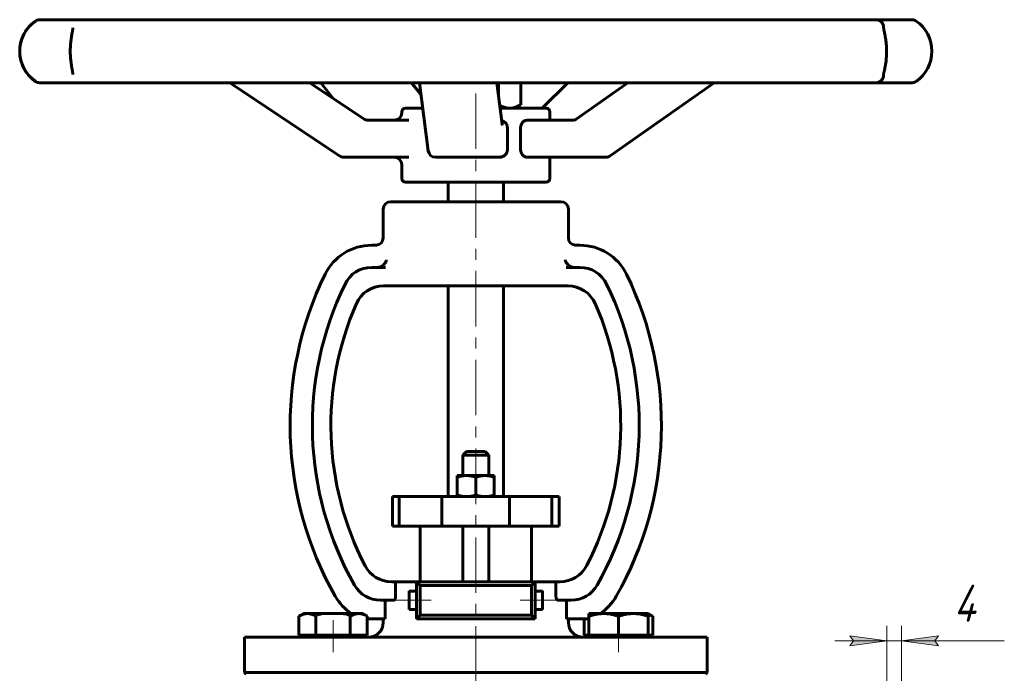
# Model space of a CAD drawing. Header units: millimetres. Extents: x 0 to 594, y 0 to 420.
# Tile 4 of 7: x 101 to 233, y 240 to 328. Entities that reach past the tile are written whole.
import ezdxf

# ---------------------------------------------------------------- set-up
doc = ezdxf.new("R2010")
doc.units = ezdxf.units.MM
for name, pattern in [('K5LT-1', [0]), ('K5LT_AXLED', [12, 7.5, -1.5, 1.5, -1.5]), ('K5LT_BASIC', [0]), ('K5LT_THIN', [0])]:
    doc.linetypes.add(name, pattern=pattern)
doc.layers.add('Системный слой', color=7, linetype='Continuous')
doc.layers.add('Системный слой (1)', color=251, linetype='Continuous', true_color=0x6c6c6c)
doc.styles.add('KDIMTEXTSTYLE', font='txt', dxfattribs={"width": 0.96, "oblique": 15, "height": 5})
doc.styles.add('KTEXTSTYLE', font='txt', dxfattribs={"width": 0.96, "height": 5})
doc.dimstyles.new('KDIMSTYLE (0.50)', dxfattribs={"dimtxt": 5, "dimasz": 1, "dimexe": 2, "dimexo": 0, "dimgap": 1, "dimtad": 1, "dimlfac": 2, "dimtxsty": 'KDIMTEXTSTYLE', "dimsah": 1, "dimcen": 0, "dimdle": 1, "dimadec": 0, "dimazin": 0, "dimtfac": 0.667, "dimtmove": 0, "dimatfit": 3, "dimfxl": 1, "dimtvp": 1, "dimtolj": 1, "dimtzin": 0, "dimarcsym": 0})

# ---------------------------------------------------------------- blocks, each defined once
blk = doc.blocks.new('U0')
at = {"layer": 'Системный слой (1)', "color": 143, "linetype": 'K5LT_BASIC', "lineweight": 60, "true_color": 0x33acca}
for p, q in [((154.94, 316.32), (152.6, 316.32)), ((171.6, 316.32), (165.38, 316.32))]:
    blk.add_line(p, q, dxfattribs=at)
blk = doc.blocks.new('U1')
at = {"layer": 'Системный слой (1)', "color": 143, "linetype": 'K5LT_BASIC', "lineweight": 60, "true_color": 0x33acca}
for p, q in [((171.82, 314.69), (169, 314.69)), ((175.22, 314.69), (171.82, 314.69))]:
    blk.add_line(p, q, dxfattribs=at)
blk = doc.blocks.new('U2')
at = {"layer": 'Системный слой (1)', "color": 143, "linetype": 'K5LT_BASIC', "lineweight": 60, "true_color": 0x33acca}
for p, q in [((171.11, 249.82), (171.11, 251.07)), ((171.11, 248.57), (171.11, 249.82))]:
    blk.add_line(p, q, dxfattribs=at)
blk = doc.blocks.new('U3')
at = {"layer": 'Системный слой (1)', "color": 143, "linetype": 'K5LT_BASIC', "lineweight": 60, "true_color": 0x33acca}
for p, q in [((165.34, 316.7), (165.8, 316.49)), ((165.8, 316.49), (166.24, 316.36)), ((166.24, 316.36), (166.67, 316.32))]:
    blk.add_line(p, q, dxfattribs=at)
blk = doc.blocks.new('U4')
at = {"layer": 'Системный слой (1)', "color": 143, "linetype": 'K5LT_BASIC', "lineweight": 60, "true_color": 0x33acca}
for p, q in [((217.15, 327.27), (217.15, 327.28)), ((217.15, 327.26), (217.15, 327.27)), ((217.15, 327.24), (217.15, 327.26)), ((217.15, 320.78), (217.15, 320.79)), ((217.15, 320.77), (217.15, 320.78)), ((217.15, 320.75), (217.15, 320.77))]:
    blk.add_line(p, q, dxfattribs=at)
blk = doc.blocks.new('U5')
at = {"layer": 'Системный слой (1)', "color": 143, "linetype": 'K5LT_BASIC', "lineweight": 60, "true_color": 0x33acca}
for p, q in [((167.14, 316.37), (167.62, 316.52)), ((167.62, 316.52), (168.13, 316.77)), ((168.13, 316.77), (168.14, 316.78)), ((168.14, 316.78), (168.15, 316.78)), ((168.15, 316.78), (168.16, 316.79)), ((166.67, 316.32), (167.14, 316.37))]:
    blk.add_line(p, q, dxfattribs=at)
blk = doc.blocks.new('U6')
at = {"layer": 'Системный слой (1)', "color": 143, "linetype": 'K5LT_BASIC', "lineweight": 60, "true_color": 0x33acca}
for p, q in [((103.2, 319.75), (104.02, 319.75)), ((104.02, 319.75), (106.12, 319.75))]:
    blk.add_line(p, q, dxfattribs=at)
blk = doc.blocks.new('U7')
at = {"layer": 'Системный слой (1)', "color": 143, "linetype": 'K5LT_BASIC', "lineweight": 60, "true_color": 0x33acca}
for p, q in [((152.1, 315.69), (152.1, 315.82)), ((152.1, 306.82), (152.1, 308.69))]:
    blk.add_line(p, q, dxfattribs=at)
blk = doc.blocks.new('U8')
at = {"layer": 'Системный слой (1)', "color": 143, "linetype": 'K5LT_BASIC', "lineweight": 60, "true_color": 0x33acca}
for p, q in [((153.1, 249.82), (153.1, 251.07)), ((153.1, 248.57), (153.1, 249.82))]:
    blk.add_line(p, q, dxfattribs=at)
blk = doc.blocks.new('U9')
at = {"layer": 'Системный слой (1)', "color": 143, "linetype": 'K5LT_BASIC', "lineweight": 60, "true_color": 0x33acca}
for p, q in [((172.1, 314.69), (172.1, 315.82)), ((172.1, 306.82), (172.1, 309.69))]:
    blk.add_line(p, q, dxfattribs=at)
blk = doc.blocks.new('U10')
at = {"layer": 'Системный слой (1)', "color": 143, "linetype": 'K5LT_BASIC', "lineweight": 60, "true_color": 0x33acca}
for p, q in [((165.6, 314.66), (165.73, 314.61)), ((165.73, 314.61), (165.74, 314.61)), ((165.74, 314.61), (165.75, 314.6)), ((165.75, 314.6), (165.77, 314.59)), ((165.77, 314.59), (165.81, 314.57)), ((165.81, 314.57), (165.89, 314.53)), ((165.89, 314.53), (166.03, 314.42)), ((166.03, 314.42), (166.08, 314.38)), ((166.08, 314.38), (166.08, 314.38)), ((166.08, 314.38), (166.09, 314.36)), ((166.09, 314.36), (166.11, 314.34)), ((166.11, 314.34), (166.15, 314.29)), ((166.15, 314.29), (166.23, 314.18)), ((166.23, 314.18), (166.29, 314.07)), ((166.29, 314.07), (166.29, 314.06)), ((166.29, 314.06), (166.3, 314.04)), ((166.3, 314.04), (166.31, 314.01)), ((166.31, 314.01), (166.33, 313.95)), ((166.33, 313.95), (166.35, 313.83)), ((166.35, 313.83), (166.36, 313.69))]:
    blk.add_line(p, q, dxfattribs=at)
blk = doc.blocks.new('U15')
at = {"layer": 'Системный слой (1)', "color": 143, "linetype": 'K5LT_BASIC', "lineweight": 60, "true_color": 0x33acca}
for p, q in [((185.58, 247.86), (185.37, 247.94)), ((185.79, 247.77), (185.58, 247.86)), ((185.99, 247.66), (185.79, 247.77))]:
    blk.add_line(p, q, dxfattribs=at)
blk = doc.blocks.new('D5')
at = {"layer": 'Системный слой (1)'}
for points in [[(212.6, 243.68), (217.6, 244.34), (212.6, 245), (213.1, 244.34)], [(224.1, 244.34), (224.6, 245), (219.6, 244.34), (224.6, 243.68)]]:
    blk.add_hatch(color=7, dxfattribs=at).paths.add_polyline_path(points)
at = {"layer": 'Системный слой (1)', "color": 7, "linetype": 'K5LT_THIN', "lineweight": 18, "true_color": 0xffffff}
for p, q in [((217.6, 216.82), (217.6, 246.34)), ((219.6, 216.82), (219.6, 246.34)), ((217.6, 244.34), (212.6, 245)), ((212.6, 245), (213.1, 244.34)), ((224.6, 245), (219.6, 244.34)), ((224.1, 244.34), (224.6, 245)), ((217.6, 244.34), (210.6, 244.34)), ((213.1, 244.34), (212.6, 243.68)), ((212.6, 243.68), (217.6, 244.34)), ((217.6, 244.34), (219.6, 244.34)), ((219.6, 244.34), (224.6, 243.68)), ((219.6, 244.34), (226.6, 244.34)), ((219.6, 244.34), (224.6, 244.34)), ((224.6, 243.68), (224.1, 244.34)), ((224.6, 244.34), (233.46, 244.34))]:
    blk.add_line(p, q, dxfattribs=at)
blk.add_wipeout([(226.6, 245.34), (226.6, 252.72), (231.27, 252.72), (231.27, 245.34)]).dxf.layer = 'Системный слой (1)'
at = {"layer": 'Системный слой (1)', "color": 7, "insert": (226.6, 251.92), "char_height": 5, "attachment_point": 1, "style": 'KTEXTSTYLE'}
blk.add_mtext('\\fArial|b0|c204|p34;\\H5.0;\\W1.000;\\Q15;\\fGOST Type AU|b0|i0|c204|p34;\\Q15;\\W0.960;4', dxfattribs=at)
blk = doc.blocks.new('KDIMARROW_01')
at = {"layer": 'Системный слой'}
blk.add_hatch(color=0, dxfattribs=at).paths.add_polyline_path([(0, 0), (-5, 0.66), (-4.5, 0), (-5, -0.66)])
at = {"layer": 'Системный слой', "color": 0, "linetype": 'K5LT_THIN', "lineweight": 18}
for p, q in [((-4.5, 0), (-5, 0.66)), ((-5, 0.66), (0, 0)), ((0, 0), (-5, -0.66)), ((-5, -0.66), (-4.5, 0))]:
    blk.add_line(p, q, dxfattribs=at)
at = {"layer": 'Системный слой (1)', "color": 0, "linetype": 'K5LT_THIN', "lineweight": 18}
blk.add_line((162.1, 194.82), (161.6, 194.82), dxfattribs=at)

msp = doc.modelspace()

# ---------------------------------------------------------------- linework, layer by layer
at = {"layer": 'Системный слой (1)', "color": 143, "linetype": 'K5LT_BASIC', "lineweight": 60, "true_color": 0x33acca}
for p, q in [((106.1213, 328.2785), (103.2004, 328.2785)), ((108.6898, 328.2785), (106.1213, 328.2785)), ((107.6974, 327.1558), (107.6974, 327.1555)), ((121.0465, 328.2785), (108.6898, 328.2785)), ((126.347, 328.2785), (121.0465, 328.2785)), ((145.377, 328.2785), (126.347, 328.2785)), ((152.1952, 328.2785), (145.377, 328.2785)), ((173.5389, 328.2785), (152.1952, 328.2785)), ((180.3129, 328.2785), (173.5389, 328.2785)), ((199.0808, 328.2785), (180.3129, 328.2785)), ((204.2587, 328.2785), (199.0808, 328.2785)), ((216.1513, 328.2785), (204.2587, 328.2785)), ((218.5469, 328.2785), (216.1513, 328.2785)), ((221.0035, 328.2785), (218.5469, 328.2785)), ((219.9042, 328.2785), (219.6861, 328.2785)), ((107.6975, 320.8783), (107.6975, 320.8775)), ((104.0206, 319.7548), (104.2988, 319.7548)), ((106.1213, 319.7548), (108.6898, 319.7548)), ((108.6898, 319.7548), (121.0465, 319.7548)), ((121.0465, 319.7548), (126.347, 319.7548)), ((126.347, 319.7548), (145.377, 319.7548)), ((143.7023, 309.8608), (128.8896, 319.7548)), ((147.0244, 314.8472), (139.6771, 319.7548)), ((142.8599, 317.6289), (141.1654, 319.7548)), ((145.377, 319.7548), (152.1952, 319.7548)), ((152.1952, 319.7548), (173.5389, 319.7548)), ((154.7031, 318.1411), (153.4169, 319.7548)), ((155.6743, 310.5652), (154.4963, 319.7548)), ((165.663, 314.1428), (164.9435, 319.7548)), ((165.1779, 319.7548), (165.1779, 317.9263)), ((168.1639, 319.7548), (168.1639, 316.7871)), ((171.0713, 316.3182), (174.5234, 319.7548)), ((173.5389, 319.7548), (180.3129, 319.7548)), ((175.6486, 314.8329), (182.6274, 319.7548)), ((180.2608, 309.8751), (194.2692, 319.7548)), ((180.3129, 319.7548), (199.0808, 319.7548)), ((199.0808, 319.7548), (204.2587, 319.7548)), ((204.2587, 319.7548), (216.1513, 319.7548)), ((216.1513, 319.7548), (218.5469, 319.7548)), ((218.5469, 319.7548), (221.0035, 319.7548)), ((219.6861, 319.7548), (219.9042, 319.7548)), ((167.3519, 316.3182), (168.1351, 316.7703)), ((147.5304, 314.6923), (147.5304, 314.6923)), ((153.0411, 314.6923), (147.5304, 314.6923)), ((151.2118, 314.6923), (151.1019, 314.6923)), ((175.2197, 314.6923), (175.2197, 314.6923)), ((166.3626, 313.6923), (166.3626, 310.6923)), ((168.1505, 310.6923), (168.1505, 313.6923)), ((144.2577, 309.6923), (146.087, 309.6923)), ((146.087, 309.6923), (153.0411, 309.6923)), ((156.6662, 309.6923), (164.6384, 309.6923)), ((164.6384, 309.6923), (165.324, 309.6923)), ((169.0032, 309.6923), (176.5867, 309.6923)), ((172.1019, 309.6923), (176.4897, 309.6923)), ((176.5867, 309.6923), (179.6845, 309.6923)), ((152.6019, 306.3182), (171.6019, 306.3182)), ((158.3519, 303.6741), (158.3519, 306.3182)), ((165.8519, 303.6741), (165.8519, 306.3182)), ((173.6019, 303.6741), (150.6019, 303.6741)), ((149.6019, 298.7991), (149.6019, 302.6741)), ((174.6019, 298.7991), (174.6019, 302.6741)), ((148.7509, 297.7991), (148.0416, 297.7991)), ((176.1623, 297.7991), (175.453, 297.7991)), ((149.8877, 294.7991), (148.0416, 294.7991)), ((176.1623, 294.7991), (174.3162, 294.7991)), ((149.6405, 292.2991), (151.0329, 292.2991)), ((151.0329, 292.2991), (153.1752, 292.2991)), ((153.1752, 292.2991), (171.0287, 292.2991)), ((158.3519, 263.8182), (158.3519, 292.2991)), ((165.8519, 263.8182), (165.8519, 292.2991)), ((171.0287, 292.2991), (173.171, 292.2991)), ((173.171, 292.2991), (174.5633, 292.2991)), ((160.8519, 269.9432), (160.3519, 269.4432)), ((163.3519, 269.9432), (160.8519, 269.9432)), ((163.3519, 269.9432), (163.8519, 269.4432)), ((160.3519, 266.6682), (160.3519, 269.4432)), ((160.3519, 269.4432), (163.8519, 269.4432)), ((163.8519, 266.6682), (163.8519, 269.4432)), ((159.6019, 266.6682), (160.8519, 266.6682)), ((159.6019, 266.4449), (159.6019, 266.6682)), ((159.6019, 266.4449), (159.6019, 264.0415)), ((160.8519, 266.6682), (163.3519, 266.6682)), ((162.1019, 266.4449), (162.1019, 264.0415)), ((163.3519, 266.6682), (164.6019, 266.6682)), ((164.6019, 266.6682), (164.6019, 266.4449)), ((164.6019, 266.4449), (164.6019, 264.0415)), ((150.8519, 259.8182), (150.8519, 263.8182)), ((150.8519, 263.8182), (151.7436, 263.8182)), ((151.7436, 259.8182), (151.7436, 263.8182)), ((151.7436, 263.8182), (157.4982, 263.8182)), ((157.4982, 259.8182), (157.4982, 263.8182)), ((157.4982, 263.8182), (166.6743, 263.8182)), ((159.6019, 263.8182), (159.6019, 264.0415)), ((164.6019, 264.0415), (164.6019, 263.8182)), ((166.6743, 263.8182), (172.3898, 263.8182)), ((166.6743, 259.8182), (166.6743, 263.8182)), ((172.3898, 259.8182), (172.3898, 263.8182)), ((172.3898, 263.8182), (173.3519, 263.8182)), ((173.3519, 259.8182), (173.3519, 263.8182)), ((150.8519, 259.8182), (151.7436, 259.8182)), ((151.7436, 259.8182), (157.4982, 259.8182)), ((154.6019, 252.3182), (154.6019, 259.8182)), ((157.4982, 259.8182), (166.6743, 259.8182)), ((160.3519, 252.3182), (160.3519, 259.8182)), ((163.8519, 252.3182), (163.8519, 259.8182)), ((166.6743, 259.8182), (172.3898, 259.8182)), ((169.6019, 252.3182), (169.6019, 259.8182)), ((172.3898, 259.8182), (173.3519, 259.8182)), ((151.2766, 252.3182), (150.7012, 252.3182)), ((151.2766, 252.3182), (154.0978, 252.3182)), ((151.2766, 252.3182), (151.2766, 250.3182)), ((170.1061, 252.3182), (154.0978, 252.3182)), ((154.0978, 252.3182), (154.5978, 251.8182)), ((154.0978, 252.3182), (154.0978, 247.3182)), ((169.6061, 251.8182), (154.5978, 251.8182)), ((154.5978, 251.8182), (154.5978, 247.8182)), ((170.1061, 252.3182), (169.6061, 251.8182)), ((169.6061, 247.8182), (169.6061, 251.8182)), ((170.1061, 252.3182), (172.9273, 252.3182)), ((170.1061, 247.3182), (170.1061, 252.3182)), ((173.5027, 252.3182), (172.9273, 252.3182)), ((172.9273, 250.3182), (172.9273, 252.3182)), ((154.0978, 251.0682), (153.0978, 251.0682)), ((171.1061, 251.0682), (170.1061, 251.0682)), ((149.2142, 249.8182), (151.0029, 249.8182)), ((149.8545, 249.8182), (149.8545, 247.3182)), ((173.2009, 249.8182), (174.9897, 249.8182)), ((174.3494, 247.3182), (174.3494, 249.8182)), ((138.2145, 247.6609), (138.8333, 248.0182)), ((138.2145, 245.1182), (138.2145, 247.6609)), ((139.3692, 248.0182), (138.8333, 248.0182)), ((142.8333, 248.0182), (139.3692, 248.0182)), ((140.5239, 245.1182), (140.5239, 247.6609)), ((146.2974, 248.0182), (142.8333, 248.0182)), ((145.1427, 245.1182), (145.1427, 247.6609)), ((146.8333, 248.0182), (146.2974, 248.0182)), ((147.4521, 247.6609), (146.8333, 248.0182)), ((147.4521, 245.1182), (147.4521, 247.6609)), ((149.8545, 247.3182), (147.4521, 247.3182)), ((149.6019, 246.8182), (149.6019, 247.3182)), ((154.0978, 248.5682), (153.0978, 248.5682)), ((154.0978, 247.3182), (154.5978, 247.8182)), ((154.0978, 247.3182), (170.1061, 247.3182)), ((154.5978, 247.8182), (169.6061, 247.8182)), ((170.1061, 247.3182), (169.6061, 247.8182)), ((171.1061, 248.5682), (170.1061, 248.5682)), ((177.3706, 247.3182), (174.3494, 247.3182)), ((174.6019, 246.8182), (174.6019, 247.3182)), ((176.7518, 245.1182), (176.7518, 247.3182)), ((179.3706, 248.0182), (177.3706, 248.0182)), ((177.3706, 247.6609), (177.3706, 248.0182)), ((177.3706, 245.1182), (177.3706, 247.6609)), ((183.3706, 248.0182), (179.3706, 248.0182)), ((181.3706, 245.1182), (181.3706, 247.6609)), ((185.3706, 248.0182), (183.3706, 248.0182)), ((185.9894, 247.6609), (185.3706, 248.0182)), ((185.3706, 248.0182), (185.3706, 247.6609)), ((185.3706, 245.1182), (185.3706, 247.6609)), ((185.9894, 245.1182), (185.9894, 247.6609)), ((130.8519, 240.0682), (130.8519, 244.8182)), ((130.8519, 244.8182), (140.0048, 244.8182)), ((139.3692, 245.1182), (138.2145, 245.1182)), ((138.8333, 244.8182), (138.8333, 245.1182)), ((140.5239, 245.1182), (139.3692, 245.1182)), ((140.0048, 244.8182), (184.199, 244.8182)), ((142.8333, 245.1182), (140.5239, 245.1182)), ((145.1427, 245.1182), (142.8333, 245.1182)), ((146.2974, 245.1182), (145.1427, 245.1182)), ((147.4521, 245.1182), (146.2974, 245.1182)), ((146.8333, 244.8182), (146.8333, 245.1182)), ((177.3706, 245.1182), (176.7518, 245.1182)), ((179.3706, 245.1182), (177.3706, 245.1182)), ((177.3706, 244.8182), (177.3706, 245.1182)), ((181.3706, 245.1182), (179.3706, 245.1182)), ((183.3706, 245.1182), (181.3706, 245.1182)), ((185.3706, 245.1182), (183.3706, 245.1182)), ((184.199, 244.8182), (193.3519, 244.8182)), ((185.9894, 245.1182), (185.3706, 245.1182)), ((185.3706, 244.8182), (185.3706, 245.1182)), ((193.3519, 240.0682), (193.3519, 244.8182)), ((130.8519, 240.0682), (193.3519, 240.0682)), ((131.1019, 239.8182), (130.8519, 240.0682)), ((193.1019, 239.8182), (193.3519, 240.0682))]:
    msp.add_line(p, q, dxfattribs=at)
at = {"layer": 'Системный слой (1)', "color": 30, "linetype": 'K5LT_AXLED', "lineweight": 18, "true_color": 0xff8000}
for p, q in [((162.1019, 318.3182), (162.1019, 185.5682)), ((156.0978, 249.8182), (151.0978, 249.8182)), ((173.1061, 249.8182), (168.1061, 249.8182)), ((142.8333, 242.8182), (142.8333, 247.1182)), ((181.3706, 242.8182), (181.3706, 247.1182))]:
    msp.add_line(p, q, dxfattribs=at)
at = {"layer": 'Системный слой (1)', "color": 143, "linetype": 'K5LT_BASIC', "lineweight": 60, "true_color": 0x33acca}
for centre, radius, start, end in [((105.5156, 324.0166), 5, 125.366935, 234.633065), ((103.2004, 327.2785), 1, 90, 125.366936), ((221.0035, 327.2785), 1, 54.633065, 90), ((218.6882, 324.0166), 5, 305.366935, 54.633065), ((103.2004, 320.7548), 1, 234.633065, 270), ((221.0035, 320.7548), 1, 270, 305.366935), ((151.1019, 315.6923), 1, 270, 0), ((152.6019, 315.8182), 0.5, 90, 180), ((171.6019, 315.8182), 0.5, 0, 90), ((144.2577, 310.6923), 1, 236.265168, 270), ((156.6662, 310.6923), 1, 187.296178, 270), ((179.6845, 310.6923), 1, 270, 305.195262), ((151.1019, 308.6923), 1, 0, 90), ((152.6019, 306.8182), 0.5, 180, 270), ((171.6019, 306.8182), 0.5, 270, 0), ((150.6019, 302.6741), 1, 90, 180), ((173.6019, 302.6741), 1, 0, 90), ((148.6019, 298.7991), 1, 270, 0), ((175.6019, 298.7991), 1, 180, 270), ((148.0416, 290.7991), 7, 90, 154.031247), ((176.1623, 290.7991), 7, 25.968753, 90), ((183.7206, 273.4213), 46.686, 154.031247, 209.601006), ((148.0416, 290.7991), 4, 90, 154.031247), ((176.1623, 290.7991), 4, 25.968753, 90), ((140.4833, 273.4213), 46.686, 330.398994, 25.968753), ((183.7206, 273.4213), 43.686, 154.031247, 209.601006), ((140.4833, 273.4213), 43.686, 330.398994, 25.968753), ((149.6405, 288.2991), 4, 90, 156.416206), ((174.5633, 288.2991), 4, 23.583794, 90), ((183.7206, 273.4213), 41.186, 156.416206, 207.38298), ((140.4833, 273.4213), 41.186, 332.61702, 23.583794), ((150.7012, 256.3182), 4, 207.38298, 270), ((173.5027, 256.3182), 4, 270, 332.61702), ((149.2142, 253.8182), 4, 209.601006, 270), ((174.9897, 253.8182), 4, 270, 330.398994), ((149.2142, 253.8182), 7, 209.601006, 235.952268), ((174.9897, 253.8182), 7, 304.047732, 330.398994), ((147.6019, 246.8182), 2, 270, 0), ((176.6019, 246.8182), 2, 180, 270)]:
    msp.add_arc(centre, radius, start, end, dxfattribs=at)
for centre, major_axis, ratio, start_param, end_param in [((216.1513, 327.2785), (0, 1), 0.99993159, 4.71238898, 6.28318531), ((216.1513, 320.7548), (0, 1), 0.99993159, 3.14159265, 4.71238898), ((106.1213, 320.7548), (0, -1), 0.95041047, 6.27858651, 6.28318531), ((106.1213, 320.7548), (0, -1), 0.75621572, 6.28095752, 6.28318531), ((220.8397, 320.7548), (0, -1), 0.99722003, 0, 0.00500979), ((144.2577, 310.6923), (-0.5554, -0.8316), 0.19169932, 0, 0.00003294), ((156.6662, 310.6923), (0.9919, 0.1272), 0.83543147, 3.14144562, 3.14159265), ((179.6845, 310.6923), (-0.5763, 0.8172), 0.32462572, 3.14159265, 3.14159638)]:
    msp.add_ellipse(centre, major_axis=major_axis, ratio=ratio, start_param=start_param, end_param=end_param, dxfattribs=at)
for points, knots in [([(102.6906, 319.9393), (102.5962, 320.0007), (102.4971, 320.0699), (102.3012, 320.2206), (102.2048, 320.3005), (102.0977, 320.3976), (102.0887, 320.4058), (102.0254, 320.4642), (101.9707, 320.517), (101.838, 320.6516), (101.7598, 320.7363), (101.608, 320.914), (101.5345, 321.0063), (101.3944, 321.1974), (101.3276, 321.2954), (101.2591, 321.4052), (101.2552, 321.4115), (101.2079, 321.4881), (101.1656, 321.5607), (101.074, 321.7281), (101.0255, 321.8243), (100.9336, 322.0223), (100.8903, 322.1242), (100.8104, 322.331), (100.7738, 322.4357), (100.7349, 322.5601), (100.7297, 322.5773), (100.6875, 322.7177), (100.6547, 322.844), (100.614, 323.0327), (100.6022, 323.0933), (100.5688, 323.2836), (100.5513, 323.415), (100.5289, 323.6567), (100.5223, 323.7665), (100.5154, 324.0127), (100.517, 324.1491), (100.5307, 324.4164), (100.5425, 324.5473), (100.5683, 324.7448), (100.5786, 324.8126), (100.5974, 324.9197), (100.6048, 324.9594), (100.6502, 325.1845), (100.6981, 325.3649), (100.8107, 325.7125), (100.8754, 325.8795), (100.9964, 326.1507), (101.0498, 326.2591), (101.1117, 326.3744), (101.1179, 326.3857), (101.1825, 326.5036), (101.2434, 326.6053), (101.373, 326.8051), (101.4419, 326.9027), (101.5759, 327.0789), (101.6408, 327.1585), (101.7758, 327.3142), (101.846, 327.3898), (102.0078, 327.554), (102.099, 327.639), (102.2865, 327.8013), (102.3825, 327.8771), (102.5492, 327.9994), (102.6211, 328.0488), (102.6906, 328.0939)], [-7.74027215, -7.74027215, -7.74027215, -7.74027215, -7.62893447, -7.62893447, -7.52692573, -7.52692573, -7.51759679, -7.51759679, -7.46129497, -7.46129497, -7.38185696, -7.38185696, -7.30615249, -7.30615249, -7.23477687, -7.23477687, -7.23044802, -7.23044802, -7.18235758, -7.18235758, -7.12319085, -7.12319085, -7.06456974, -7.06456974, -7.00756416, -7.00756416, -6.99845825, -6.99845825, -6.93346775, -6.93346775, -6.90316305, -6.90316305, -6.83900072, -6.83900072, -6.78612933, -6.78612933, -6.72073223, -6.72073223, -6.65745733, -6.65745733, -6.62408527, -6.62408527, -6.60429758, -6.60429758, -6.51128461, -6.51128461, -6.41827165, -6.41827165, -6.35240616, -6.35240616, -6.34517563, -6.34517563, -6.27689291, -6.27689291, -6.20404963, -6.20404963, -6.13747733, -6.13747733, -6.06608898, -6.06608898, -5.97190301, -5.97190301, -5.86899395, -5.86899395, -5.78712274, -5.78712274, -5.78712274, -5.78712274]), ([(107.6975, 320.8783), (107.6974, 320.8888), (107.697, 320.9032), (107.6938, 320.9463), (107.6909, 320.9749), (107.6816, 321.0495), (107.6746, 321.0974), (107.6558, 321.2128), (107.6437, 321.2817), (107.6161, 321.4346), (107.6007, 321.5185), (107.5665, 321.7095), (107.5472, 321.8193), (107.5093, 322.049), (107.4907, 322.168), (107.4646, 322.3503), (107.4565, 322.4097), (107.4328, 322.5913), (107.4181, 322.7166), (107.3912, 322.982), (107.3793, 323.1219), (107.3614, 323.3997), (107.3551, 323.5378), (107.347, 323.8211), (107.3455, 323.9662), (107.3476, 324.2577), (107.3513, 324.4046), (107.3638, 324.6883), (107.3725, 324.8253), (107.3894, 325.032), (107.3959, 325.1038), (107.4167, 325.3104), (107.4322, 325.4421), (107.4637, 325.6819), (107.4795, 325.7911), (107.5144, 326.0179), (107.5335, 326.1335), (107.5524, 326.243), (107.5527, 326.2442), (107.5675, 326.3299), (107.5818, 326.41), (107.5987, 326.5034), (107.602, 326.5219), (107.6086, 326.5581), (107.6118, 326.5759), (107.6213, 326.6284), (107.6274, 326.662), (107.642, 326.7437), (107.6502, 326.7899), (107.6589, 326.8411), (107.6603, 326.8497), (107.6642, 326.8733), (107.6666, 326.8878), (107.6694, 326.9054), (107.67, 326.9088), (107.671, 326.9157), (107.6716, 326.9191), (107.6764, 326.9502), (107.6801, 326.9759), (107.6849, 327.011), (107.6863, 327.0222), (107.6889, 327.0434), (107.69, 327.0533), (107.693, 327.0813), (107.6945, 327.0978), (107.697, 327.1324), (107.6974, 327.1467), (107.6974, 327.1555)], [0, 0, 0, 0, 1.11687602, 1.11687602, 2.23375204, 2.23375204, 3.56526256, 3.56526256, 4.99894473, 4.99894473, 6.4326269, 6.4326269, 8.04944659, 8.04944659, 9.59839182, 9.59839182, 10.32698232, 10.32698232, 11.78416333, 11.78416333, 13.32819609, 13.32819609, 14.79451406, 14.79451406, 16.32354191, 16.32354191, 17.86824552, 17.86824552, 19.34778892, 19.34778892, 20.14751863, 20.14751863, 21.67962, 21.67962, 23.03930568, 23.03930568, 24.61993565, 24.61993565, 24.63833113, 24.63833113, 25.87401314, 25.87401314, 26.18293364, 26.18293364, 26.49185414, 26.49185414, 27.10969514, 27.10969514, 28.05573258, 28.05573258, 28.25134788, 28.25134788, 28.60014718, 28.60014718, 28.687347, 28.687347, 28.77454682, 28.77454682, 29.4914351, 29.4914351, 29.85019468, 29.85019468, 30.20681747, 30.20681747, 30.92219983, 30.92219983, 32, 32, 32, 32]), ([(217.1506, 327.2436), (217.1506, 327.2412), (217.1508, 327.2353), (217.1524, 327.2174), (217.1528, 327.2129), (217.1554, 327.1894), (217.1593, 327.1605), (217.1711, 327.089), (217.179, 327.0464), (217.1983, 326.9497), (217.2099, 326.8949), (217.2384, 326.7629), (217.2557, 326.6844), (217.2921, 326.5154), (217.3116, 326.4235), (217.3533, 326.2177), (217.3755, 326.1023), (217.4188, 325.8594), (217.4397, 325.7325), (217.4786, 325.4693), (217.4965, 325.3327), (217.5276, 325.0542), (217.5408, 324.9128), (217.5606, 324.632), (217.5675, 324.4924), (217.5763, 324.2063), (217.5779, 324.0597), (217.5753, 323.7651), (217.5711, 323.6168), (217.5569, 323.3307), (217.5472, 323.1926), (217.5226, 322.9224), (217.5079, 322.7899), (217.474, 322.5252), (217.4546, 322.3933), (217.4265, 322.2201), (217.4189, 322.1745), (217.3896, 322.0049), (217.3673, 321.8863), (217.3411, 321.7546), (217.337, 321.7342), (217.3188, 321.6442), (217.3048, 321.5772), (217.2879, 321.498), (217.2846, 321.4822), (217.2779, 321.4513), (217.2746, 321.4361), (217.2648, 321.3909), (217.2585, 321.3617), (217.2399, 321.2767), (217.2284, 321.2238), (217.213, 321.1525), (217.2084, 321.1309), (217.2029, 321.1045), (217.2017, 321.0988), (217.199, 321.0862), (217.1976, 321.0794), (217.1959, 321.071), (217.1956, 321.0693), (217.1949, 321.066), (217.1946, 321.0644), (217.194, 321.0618), (217.1938, 321.0608), (217.1933, 321.058), (217.1929, 321.0562), (217.1918, 321.051), (217.1912, 321.0476), (217.1891, 321.0376), (217.1878, 321.0309), (217.1841, 321.0121), (217.1818, 321.0001), (217.1756, 320.968), (217.1721, 320.9487), (217.1681, 320.9257), (217.1672, 320.9205), (217.1629, 320.8949), (217.1601, 320.8765), (217.1542, 320.8344), (217.1521, 320.8144), (217.151, 320.7991), (217.1508, 320.7953), (217.1506, 320.7905), (217.1506, 320.7905), (217.1506, 320.7897)], [0, 0, 0, 0, 1.11841748, 1.11841748, 1.37784034, 1.37784034, 2.54920294, 2.54920294, 3.72056555, 3.72056555, 4.89192815, 4.89192815, 6.2426905, 6.2426905, 7.59345285, 7.59345285, 9.08874845, 9.08874845, 10.57299165, 10.57299165, 12.05282238, 12.05282238, 13.50808031, 13.50808031, 14.89004738, 14.89004738, 16.33304104, 16.33304104, 17.78839931, 17.78839931, 19.18162046, 19.18162046, 20.57031598, 20.57031598, 22.04720531, 22.04720531, 22.5857753, 22.5857753, 24.08364587, 24.08364587, 24.36161362, 24.36161362, 25.32760227, 25.32760227, 25.56909943, 25.56909943, 25.81059659, 25.81059659, 26.29359091, 26.29359091, 27.25957956, 27.25957956, 27.70115005, 27.70115005, 27.82625859, 27.82625859, 27.97850475, 27.97850475, 28.01656629, 28.01656629, 28.05462782, 28.05462782, 28.07693834, 28.07693834, 28.11893437, 28.11893437, 28.19898911, 28.19898911, 28.35909859, 28.35909859, 28.66356935, 28.66356935, 29.20953504, 29.20953504, 29.37180882, 29.37180882, 30.03950023, 30.03950023, 31.12519476, 31.12519476, 31.5505576, 31.5505576, 32, 32, 32, 32]), ([(147.0244, 314.8472), (147.0253, 314.8467), (147.0261, 314.8461), (147.0282, 314.8447), (147.0296, 314.8438), (147.0334, 314.8413), (147.0359, 314.8397), (147.043, 314.8351), (147.0477, 314.8322), (147.0615, 314.8236), (147.0707, 314.8181), (147.0975, 314.8029), (147.1152, 314.7935), (147.1653, 314.769), (147.1982, 314.7552), (147.265, 314.7318), (147.2989, 314.722), (147.3672, 314.7066), (147.4017, 314.701), (147.4675, 314.694), (147.499, 314.694), (147.5304, 314.6923), (147.5304, 314.6923), (147.5304, 314.6923)], [0, 0, 0, 0, 0.0748761, 0.0748761, 0.1996696, 0.1996696, 0.4242979, 0.4242979, 0.8485958, 0.8485958, 1.6722329, 1.6722329, 3.2196546, 3.2196546, 5.99474313, 5.99474313, 8.75732609, 8.75732609, 11.51102966, 11.51102966, 13.99955819, 13.99955819, 14, 14, 14, 14]), ([(165.6793, 314.0381), (165.6788, 314.0405), (165.6782, 314.0433), (165.6767, 314.0514), (165.6757, 314.057), (165.6735, 314.0696), (165.6723, 314.0769), (165.6698, 314.093), (165.6685, 314.102), (165.6658, 314.1213), (165.6644, 314.1318), (165.663, 314.1428)], [0, 0, 0, 0, 0.8, 0.8, 1.6, 1.6, 2.4, 2.4, 3.2, 3.2, 4, 4, 4, 4]), ([(168.1505, 313.6923), (168.1505, 313.8179), (168.1737, 313.9502), (168.2629, 314.1905), (168.3286, 314.2987), (168.4806, 314.4789), (168.5799, 314.5594), (168.7905, 314.6661), (168.9015, 314.6923), (169.0032, 314.6923)], [-0.631412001, -0.631412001, -0.631412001, -0.631412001, -0.556098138, -0.556098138, -0.480784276, -0.480784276, -0.396494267, -0.396494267, -0.312204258, -0.312204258, -0.312204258, -0.312204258]), ([(175.6486, 314.8329), (175.6479, 314.8324), (175.6472, 314.8319), (175.6453, 314.8306), (175.6441, 314.8297), (175.6409, 314.8275), (175.6388, 314.826), (175.6327, 314.8219), (175.6286, 314.8192), (175.6168, 314.8115), (175.609, 314.8065), (175.5863, 314.7928), (175.5714, 314.7844), (175.5304, 314.763), (175.5041, 314.7511), (175.4513, 314.7308), (175.4248, 314.7223), (175.3719, 314.7085), (175.3455, 314.7032), (175.2926, 314.6956), (175.2661, 314.6934), (175.233, 314.6924), (175.2264, 314.6924), (175.2197, 314.6923), (175.2197, 314.6923), (175.2197, 314.6923)], [0, 0, 0, 0, 0.07225724, 0.07225724, 0.19268598, 0.19268598, 0.4094577, 0.4094577, 0.8189154, 0.8189154, 1.61374505, 1.61374505, 3.1070438, 3.1070438, 5.69649519, 5.69649519, 8.26503785, 8.26503785, 10.81793874, 10.81793874, 13.36080276, 13.36080276, 13.99950471, 13.99950471, 14, 14, 14, 14]), ([(166.3626, 310.6923), (166.3626, 310.5668), (166.3364, 310.4345), (166.2339, 310.1942), (166.1579, 310.086), (165.9783, 309.9058), (165.859, 309.8253), (165.5983, 309.7186), (165.457, 309.6923), (165.324, 309.6923)], [0, 0, 0, 0, 0.075313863, 0.075313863, 0.150627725, 0.150627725, 0.234917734, 0.234917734, 0.319207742, 0.319207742, 0.319207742, 0.319207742]), ([(169.0032, 309.6923), (168.9015, 309.6923), (168.7905, 309.7186), (168.5799, 309.8253), (168.4806, 309.9058), (168.3286, 310.086), (168.2629, 310.1942), (168.1737, 310.4345), (168.1505, 310.5668), (168.1505, 310.6923)], [0.312204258, 0.312204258, 0.312204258, 0.312204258, 0.396494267, 0.396494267, 0.480784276, 0.480784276, 0.556098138, 0.556098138, 0.631412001, 0.631412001, 0.631412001, 0.631412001]), ([(149.0635, 294.8245), (149.1482, 294.8436), (149.2295, 294.8727), (149.3986, 294.9536), (149.4829, 295.0082), (149.6632, 295.1536), (149.7512, 295.2506), (149.9217, 295.4927), (149.9906, 295.6456), (150.0288, 295.797), (150.0291, 295.798), (150.0293, 295.7991)], [0, 0, 0, 0, 0.05207565, 0.05207565, 0.115131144, 0.115131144, 0.203571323, 0.203571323, 0.327767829, 0.327767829, 0.328600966, 0.328600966, 0.328600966, 0.328600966]), ([(174.1745, 295.7991), (174.1748, 295.798), (174.175, 295.797), (174.2132, 295.6456), (174.2822, 295.4927), (174.4527, 295.2506), (174.5407, 295.1536), (174.721, 295.0082), (174.8053, 294.9536), (174.9743, 294.8727), (175.0557, 294.8436), (175.1403, 294.8245)], [-0.000840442, -0.000840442, -0.000840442, -0.000840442, 0, 0, 0.125285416, 0.125285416, 0.214501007, 0.214501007, 0.278109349, 0.278109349, 0.330641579, 0.330641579, 0.330641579, 0.330641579]), ([(151.2766, 250.3182), (151.2766, 250.2883), (151.2738, 250.2329), (151.2629, 250.1613), (151.2494, 250.1034), (151.2313, 250.0451), (151.2105, 249.9961), (151.1889, 249.956), (151.1702, 249.9265), (151.148, 249.8975), (151.1184, 249.8662), (151.0827, 249.8395), (151.0418, 249.8218), (151.0159, 249.8182), (151.0029, 249.8182)], [0, 0, 0, 0, 1.66653814, 3.01023249, 3.95623934, 5.0312675, 6.6296445, 7.42855166, 8.32661023, 9.29088556, 10.31811639, 11.95589915, 13.43898818, 15, 15, 15, 15]), ([(173.2009, 249.8182), (173.19, 249.8182), (173.1699, 249.8206), (173.1442, 249.8294), (173.1166, 249.8434), (173.0882, 249.8638), (173.0599, 249.8929), (173.0418, 249.9158), (173.0287, 249.9345), (173.0146, 249.9567), (173.0015, 249.9807), (172.9858, 250.014), (172.9742, 250.0427), (172.9585, 250.0894), (172.9464, 250.1351), (172.9351, 250.1973), (172.9287, 250.2559), (172.9273, 250.2984), (172.9273, 250.3182)], [0, 0, 0, 0, 1.66833775, 3.00078063, 3.75232688, 5.68414488, 7.16998643, 8.12947488, 8.64038579, 9.41326198, 10.65878796, 11.15652291, 12.61652016, 13.16936488, 14.94477885, 16.05221261, 17.60169592, 19, 19, 19, 19]), ([(139.3692, 248.0182), (139.2984, 248.0182), (139.1616, 248.0097), (138.9534, 247.9726), (138.7675, 247.9187), (138.5179, 247.8236), (138.3416, 247.7343), (138.2145, 247.6609)], [0, 0, 0, 0, 1.44740223, 2.79972062, 4.28007379, 5.29108611, 8, 8, 8, 8]), ([(140.5239, 247.6609), (140.4415, 247.7084), (140.2669, 247.8012), (140.0295, 247.9001), (139.8117, 247.9654), (139.627, 248.0023), (139.4787, 248.0164), (139.3937, 248.0182), (139.3692, 248.0182)], [0, 0, 0, 0, 1.97363156, 4.15995945, 5.5817399, 7.04511177, 8.43464385, 9, 9, 9, 9]), ([(146.2974, 248.0182), (146.2266, 248.0182), (146.0898, 248.0097), (145.8816, 247.9726), (145.6957, 247.9187), (145.4461, 247.8236), (145.2698, 247.7343), (145.1427, 247.6609)], [0, 0, 0, 0, 1.44740223, 2.79972062, 4.28007379, 5.29108611, 8, 8, 8, 8]), ([(147.4521, 247.6609), (147.3697, 247.7084), (147.1951, 247.8012), (146.9577, 247.9001), (146.7399, 247.9654), (146.5552, 248.0023), (146.4069, 248.0164), (146.3219, 248.0182), (146.2974, 248.0182)], [0, 0, 0, 0, 1.97363156, 4.15995945, 5.5817399, 7.04511177, 8.43464385, 9, 9, 9, 9]), ([(179.3706, 248.0182), (179.248, 248.0182), (179.011, 248.0097), (178.6504, 247.9726), (178.3284, 247.9187), (177.9244, 247.8298), (177.6187, 247.7424), (177.3982, 247.6701), (177.3706, 247.6609)], [0, 0, 0, 0, 1.62832751, 3.14968569, 4.81508301, 5.95247187, 8.61753361, 9, 9, 9, 9]), ([(181.3706, 247.6609), (181.228, 247.7084), (181.0028, 247.7775), (180.6973, 247.8561), (180.4307, 247.9146), (180.1371, 247.9654), (179.8171, 248.0023), (179.5602, 248.0164), (179.4131, 248.0182), (179.3706, 248.0182)], [0, 0, 0, 0, 2.19292395, 3.44223855, 4.62217717, 6.20193322, 7.82790196, 9.3718265, 10, 10, 10, 10]), ([(183.3706, 248.0182), (183.248, 248.0182), (183.011, 248.0097), (182.6504, 247.9726), (182.3284, 247.9187), (181.9244, 247.8298), (181.6187, 247.7424), (181.3982, 247.6701), (181.3706, 247.6609)], [0, 0, 0, 0, 1.62832751, 3.14968569, 4.81508301, 5.95247187, 8.61753361, 9, 9, 9, 9]), ([(185.3706, 247.6609), (185.228, 247.7084), (185.0028, 247.7775), (184.6973, 247.8561), (184.4307, 247.9146), (184.1371, 247.9654), (183.8171, 248.0023), (183.5602, 248.0164), (183.4131, 248.0182), (183.3706, 248.0182)], [0, 0, 0, 0, 2.19292395, 3.44223855, 4.62217717, 6.20193322, 7.82790196, 9.3718265, 10, 10, 10, 10])]:
    msp.add_open_spline(points, degree=3, knots=knots, dxfattribs=at)
for points in [[(148.8354, 294.7991), (148.9075, 294.7991), (148.987, 294.8072), (149.0635, 294.8245)], [(175.1403, 294.8245), (175.2168, 294.8072), (175.2964, 294.7991), (175.3684, 294.7991)]]:
    msp.add_open_spline(points, degree=3, dxfattribs=at)
for points in [[(160.8519, 266.6682), (160.2718, 266.6682), (159.6019, 266.4449)], [(162.1019, 266.4449), (161.4321, 266.6682), (160.8519, 266.6682)], [(163.3519, 266.6682), (162.7718, 266.6682), (162.1019, 266.4449)], [(164.6019, 266.4449), (163.9321, 266.6682), (163.3519, 266.6682)], [(159.6019, 264.0415), (160.2718, 263.8182), (160.8519, 263.8182)], [(160.8519, 263.8182), (161.4321, 263.8182), (162.1019, 264.0415)], [(162.1019, 264.0415), (162.7718, 263.8182), (163.3519, 263.8182)], [(163.3519, 263.8182), (163.9321, 263.8182), (164.6019, 264.0415)]]:
    msp.add_rational_spline(points, [1, 1.0379548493, 1], degree=2, dxfattribs=at)
at = {"layer": 'Системный слой (1)', "color": 7, "linetype": 'K5LT-1'}
for points, knots in [([(142.8333, 248.0182), (142.7689, 248.0182), (142.6397, 248.0164), (142.4457, 248.0082), (142.2524, 247.9948), (142.0109, 247.9715), (141.7219, 247.9331), (141.336, 247.8651), (140.9361, 247.7749), (140.65, 247.6973), (140.5239, 247.6609)], [0, 0, 0, 0, 1.81846407, 3.63692813, 5.4553922, 7.27385627, 10.46569137, 13.65752648, 18.30421618, 22, 22, 22, 22]), ([(145.1427, 247.6609), (145.0938, 247.675), (144.9664, 247.7109), (144.7202, 247.7757), (144.3774, 247.8551), (144.0182, 247.9218), (143.6837, 247.9683), (143.4481, 247.9921), (143.2593, 248.0056), (143.1172, 248.0128), (142.9751, 248.0172), (142.8805, 248.0182), (142.8333, 248.0182)], [0, 0, 0, 0, 1.43286195, 3.72544107, 7.16430976, 11.33828068, 14.00371051, 16.66914034, 18.00185526, 19.33457017, 20.66728509, 22, 22, 22, 22])]:
    msp.add_open_spline(points, degree=3, knots=knots, dxfattribs=at)

# ---------------------------------------------------------------- block references
at = {"layer": 'Системный слой (1)'}
for name in ['U4', 'U6', 'U3', 'U5', 'U7', 'U0', 'U9', 'U10', 'U1', 'U8', 'U2', 'U15']:
    msp.add_blockref(name, (0, 0), dxfattribs=at)

# ---------------------------------------------------------------- dimensions: what is measured, and where the dimension line sits
at = {"layer": 'Системный слой (1)', "color": 7}
dim = msp.add_linear_dim(base=(217.6019, 244.3369), p1=(219.6019, 216.8182), p2=(217.6019, 216.8182), angle=180, dimstyle='KDIMSTYLE (0.50)', override={"dimexo": 0, "dimtoh": 1, "dimpost": '\\fGOST Type AU|b0|c204|p34;\\H5.0;\\W0.960;\\Q15;<>', "dimblk1": 'KDIMARROW_01', "dimblk2": 'KDIMARROW_01', "dimse1": 0, "dimse2": 0, "dimclrt": 7, "dimtol": 1, "dimtp": 0, "dimtm": 0, "dimtdec": 5, "dimtmove": 1, "dimtolj": 1}, dxfattribs=at)
dim.commit()
dim.dimension.update_dxf_attribs({"geometry": 'D5', "text_midpoint": (229.0333, 244.3369), "dimtype": 160})

doc.saveas('drawing.dxf')
